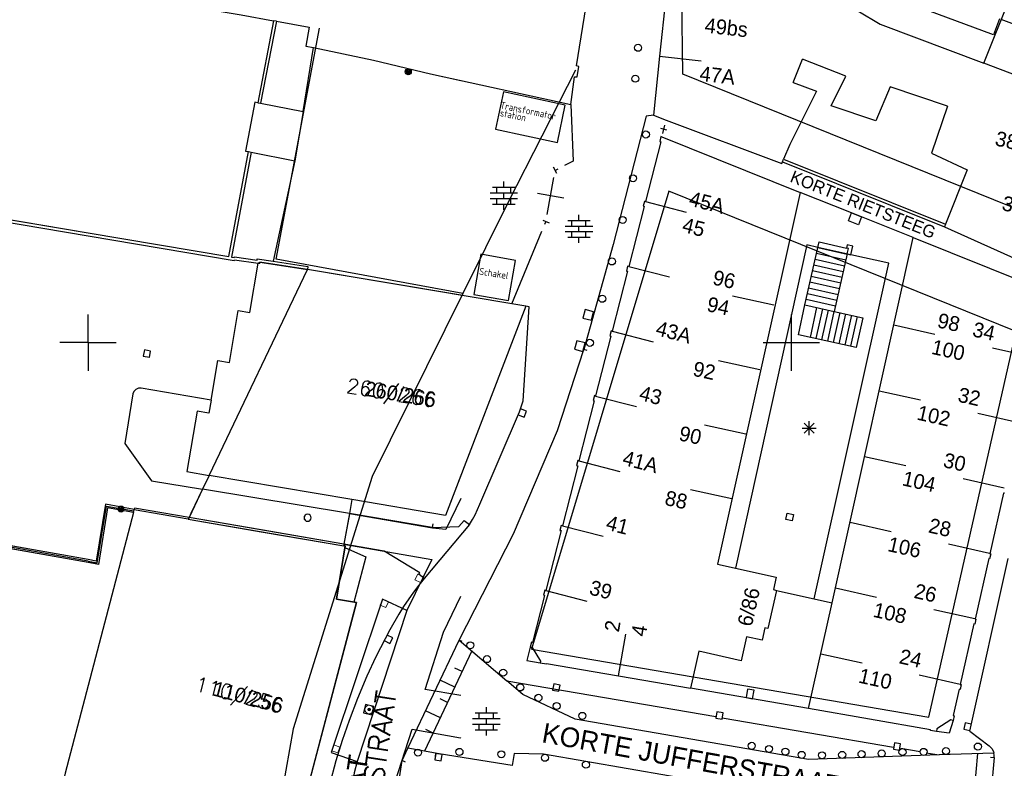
# Model space of a CAD drawing. Header units: millimetres. Extents: x 135944 to 142000, y 454200 to 456692.
# Tile 103 of 153: x 136995 to 137065, y 456220 to 456273. Entities that reach past the tile are written whole.
import ezdxf
from ezdxf.enums import TextEntityAlignment as Align

# ---------------------------------------------------------------- set-up
doc = ezdxf.new("R2010")
doc.units = ezdxf.units.MM
for name, color, linetype in [('TotaalGBKN2013_Bistad', 251, 'Continuous'), ('TotaalGBKN2013X$0$Contouren', 251, 'Continuous'), ('TotaalGBKN2013X$0$GBKN', 251, 'Continuous'), ('TotaalGBKN2013X$0$GBKN binnenstad 2009$0$OBJECTEN__', 251, 'Continuous'), ('TotaalGBKN2013X$0$GBKN binnenstad 2009$0$OBJECTEN___', 251, 'Continuous'), ('TotaalGBKN2013X$0$Xref', 251, 'Continuous')]:
    doc.layers.add(name, color=color, linetype=linetype)
doc.styles.add('TotaalGBKN2013X$0$GBKN binnenstad 2009$0$Standard', font='txt')
doc.styles.add('TotaalGBKN2013X$0$GBKN binnenstad 2009$0$TXT', font='txt.shx')
doc.styles.add('TotaalGBKN2013X$0$Smalschuin', font='isocp.shx')

# ---------------------------------------------------------------- blocks, each defined once
blk = doc.blocks.new('TotaalGBKN2013X$0$GBKN binnenstad 2009$0$W')
at = {"layer": 'TotaalGBKN2013X$0$GBKN binnenstad 2009$0$OBJECTEN__', "linetype": 'Continuous', "lineweight": 0}
blk.add_lwpolyline([(-0.225, 0.225), (-0.225, -0.225), (0.225, -0.225), (0.225, 0.225), (-0.225, 0.225)], dxfattribs=at)
blk = doc.blocks.new('TotaalGBKN2013X$0$GBKN binnenstad 2009$0$Q')
at = {"layer": 'TotaalGBKN2013X$0$GBKN binnenstad 2009$0$OBJECTEN___', "linetype": 'Continuous', "lineweight": 0}
blk.add_circle((0, 0), 0.25, dxfattribs=at)
blk = doc.blocks.new('TotaalGBKN2013X$0$GBKN binnenstad 2009$0$V')
at = {"layer": 'TotaalGBKN2013X$0$GBKN binnenstad 2009$0$OBJECTEN__', "linetype": 'Continuous', "lineweight": 0}
for radius in [0.31, 0.095, 0.035, 0.0224]:
    blk.add_circle((0, 0), radius, dxfattribs=at)
blk = doc.blocks.new('TotaalGBKN2013X$0$GBKN binnenstad 2009$0$X')
at = {"layer": 'TotaalGBKN2013X$0$GBKN binnenstad 2009$0$OBJECTEN__', "linetype": 'Continuous', "lineweight": 0}
blk.add_lwpolyline([(0.225, -0.25), (0.224, 0.2), (-0.225, 0.2), (-0.226, -0.25)], dxfattribs=at)
blk = doc.blocks.new('TotaalGBKN2013X$0$GBKN binnenstad 2009$0$J')
at = {"layer": 'TotaalGBKN2013X$0$GBKN binnenstad 2009$0$OBJECTEN___', "linetype": 'Continuous', "lineweight": 0}
for radius in [0.215, 0.155, 0.095, 0.035]:
    blk.add_circle((0, 0), radius, dxfattribs=at)
blk = doc.blocks.new('TotaalGBKN2013X$0$GBKN binnenstad 2009')
at = {"layer": 'TotaalGBKN2013_Bistad'}
for p, q in [((137034720, 456269663), (137036282, 456279250)), ((137034720, 456269663), (137036282, 456279250)), ((137041168, 456275268), (137040616, 456270353)), ((137041168, 456275268), (137040616, 456270353)), ((137064363, 456271851), (137059058, 456273824)), ((137010882, 456273274), (137013190, 456272863)), ((137010882, 456273274), (137013190, 456272863)), ((137013190, 456272863), (137012060, 456267031)), ((137013190, 456272863), (137012060, 456267031)), ((137013190, 456272863), (137012060, 456267031)), ((137013387, 456272828), (137012255, 456266995)), ((137013387, 456272828), (137012255, 456266995)), ((137013387, 456272828), (137012255, 456266995)), ((137013387, 456272828), (137013190, 456272863)), ((137013387, 456272828), (137013190, 456272863)), ((137013387, 456272828), (137013190, 456272863)), ((137013387, 456272828), (137015718, 456272412)), ((137013387, 456272828), (137015718, 456272412)), ((137064788, 456272994), (137064363, 456271851)), ((137071957, 456270326), (137064919, 456272945)), ((137015718, 456272412), (137015482, 456271062)), ((137015718, 456272412), (137015482, 456271062)), ((137015292, 456266424), (137016019, 456270950)), ((137015292, 456266424), (137016019, 456270950)), ((137015292, 456266424), (137016019, 456270950)), ((137015482, 456271062), (137016019, 456270950)), ((137015482, 456271062), (137016019, 456270950)), ((137016019, 456270950), (137020298, 456270060)), ((137016019, 456270950), (137020298, 456270060)), ((137020298, 456270060), (137024350, 456269084)), ((137020298, 456270060), (137024350, 456269084)), ((137040616, 456270353), (137040194, 456266144)), ((137040616, 456270353), (137040194, 456266144)), ((137040616, 456270353), (137043598, 456270018)), ((137040616, 456270353), (137043598, 456270018)), ((137050133, 456268469), (137050796, 456270143)), ((137050133, 456268469), (137050796, 456270143)), ((137053865, 456268929), (137050796, 456270143)), ((137034885, 456269617), (137034720, 456269663)), ((137034885, 456269617), (137034720, 456269663)), ((137034768, 456268874), (137034885, 456269617)), ((137034768, 456268874), (137034885, 456269617)), ((137024350, 456269084), (137034320, 456266915)), ((137024350, 456269084), (137034320, 456266915)), ((137034320, 456266915), (137034579, 456268882)), ((137034320, 456266915), (137034579, 456268882)), ((137034579, 456268882), (137034768, 456268874)), ((137034579, 456268882), (137034768, 456268874)), ((137050133, 456268469), (137051780, 456267850)), ((137050133, 456268469), (137051780, 456267850)), ((137052837, 456266828), (137053865, 456268929)), ((137051780, 456267850), (137049891, 456264063)), ((137051780, 456267850), (137049891, 456264063)), ((137057032, 456268174), (137055997, 456265740)), ((137061098, 456266789), (137057032, 456268174)), ((137011855, 456267070), (137011199, 456263606)), ((137011855, 456267070), (137011199, 456263606)), ((137012060, 456267031), (137011855, 456267070)), ((137012060, 456267031), (137011855, 456267070)), ((137012060, 456267031), (137012255, 456266995)), ((137012060, 456267031), (137012255, 456266995)), ((137012060, 456267031), (137012255, 456266995)), ((137012255, 456266995), (137015292, 456266424)), ((137012255, 456266995), (137015292, 456266424)), ((137012255, 456266995), (137015292, 456266424)), ((137015292, 456266424), (137014698, 456262918)), ((137015292, 456266424), (137014698, 456262918)), ((137015292, 456266424), (137014698, 456262918)), ((137034320, 456266915), (137034476, 456262890)), ((137034320, 456266915), (137034476, 456262890)), ((137055997, 456265740), (137052837, 456266828)), ((137061098, 456266789), (137059963, 456263449)), ((137039666, 456266076), (137037333, 456256956)), ((137039666, 456266076), (137037333, 456256956)), ((137040194, 456266144), (137039666, 456266076)), ((137040194, 456266144), (137039666, 456266076)), ((137040194, 456266144), (137041104, 456265800)), ((137040194, 456266144), (137041104, 456265800)), ((137041104, 456265800), (137049324, 456262729)), ((137041104, 456265800), (137049324, 456262729)), ((137041140, 456265097), (137040720, 456265209)), ((137041140, 456265097), (137040720, 456265209)), ((137040851, 456264858), (137041009, 456265448)), ((137040851, 456264858), (137041009, 456265448)), ((137040721, 456264261), (137039621, 456260011)), ((137040721, 456264261), (137039621, 456260011)), ((137040731, 456264631), (137040641, 456264281)), ((137040731, 456264631), (137040641, 456264281)), ((137040641, 456264281), (137040721, 456264261)), ((137040641, 456264281), (137040721, 456264261)), ((137040784, 456264610), (137040731, 456264631)), ((137040784, 456264610), (137040731, 456264631)), ((137040784, 456264610), (137050628, 456260669)), ((137040784, 456264610), (137050628, 456260669)), ((137010013, 456256108), (137011402, 456263566)), ((137010013, 456256108), (137011402, 456263566)), ((137011199, 456263606), (137011402, 456263566)), ((137011199, 456263606), (137011402, 456263566)), ((137011402, 456263566), (137011598, 456263528)), ((137011402, 456263566), (137011598, 456263528)), ((137011402, 456263566), (137011598, 456263528)), ((137049891, 456264063), (137049449, 456263024)), ((137049891, 456264063), (137049449, 456263024)), ((137011598, 456263528), (137010209, 456256075)), ((137011598, 456263528), (137010209, 456256075)), ((137011598, 456263528), (137014698, 456262918)), ((137011598, 456263528), (137014698, 456262918)), ((137011598, 456263528), (137014698, 456262918)), ((137014698, 456262918), (137013159, 456255772)), ((137014698, 456262918), (137013159, 456255772)), ((137014698, 456262918), (137013159, 456255772)), ((137034476, 456262890), (137033877, 456262577)), ((137034476, 456262890), (137033877, 456262577)), ((137049371, 456262840), (137049449, 456263024)), ((137049371, 456262840), (137049449, 456263024)), ((137049449, 456263024), (137060970, 456258404)), ((137059963, 456263449), (137062490, 456262277)), ((137033327, 456262007), (137033095, 456262449)), ((137033327, 456262007), (137033095, 456262449)), ((137033211, 456262228), (137033432, 456262344)), ((137033211, 456262228), (137033432, 456262344)), ((137049324, 456262729), (137049371, 456262840)), ((137049324, 456262729), (137049371, 456262840)), ((137049371, 456262840), (137060897, 456258218)), ((137062490, 456262277), (137060970, 456258404)), ((137032641, 456259099), (137033121, 456261735)), ((137032641, 456259099), (137033121, 456261735)), ((136979721, 456261201), (137000000, 456257792)), ((136979721, 456261201), (137000000, 456257792)), ((136979839, 456260977), (137000000, 456257586)), ((136979839, 456260977), (137000000, 456257586)), ((136979839, 456260977), (137000000, 456257586)), ((137028759, 456261035), (137030359, 456261035)), ((137028759, 456261035), (137030359, 456261035)), ((137029059, 456260635), (137029059, 456261035)), ((137029059, 456260635), (137029059, 456261035)), ((137029559, 456261035), (137029559, 456261435)), ((137029559, 456261035), (137029559, 456261435)), ((137030059, 456260635), (137030059, 456261035)), ((137030059, 456260635), (137030059, 456261035)), ((137028579, 456260635), (137030539, 456260635)), ((137028579, 456260635), (137030539, 456260635)), ((137028579, 456260235), (137030539, 456260235)), ((137028579, 456260235), (137030539, 456260235)), ((137029059, 456259835), (137029059, 456260235)), ((137029059, 456259835), (137029059, 456260235)), ((137029559, 456260235), (137029559, 456260635)), ((137029559, 456260235), (137029559, 456260635)), ((137030059, 456259835), (137030059, 456260235)), ((137030059, 456259835), (137030059, 456260235)), ((137033817, 456260247), (137031945, 456260587)), ((137033817, 456260247), (137031945, 456260587)), ((137050628, 456260669), (137044752, 456234254)), ((137050628, 456260669), (137044752, 456234254)), ((137054285, 456259205), (137050628, 456260669)), ((137028759, 456259835), (137030359, 456259835)), ((137028759, 456259835), (137030359, 456259835)), ((137029559, 456259435), (137029559, 456259835)), ((137029559, 456259435), (137029559, 456259835)), ((137039541, 456259661), (137038441, 456255411)), ((137039541, 456259661), (137038441, 456255411)), ((137039551, 456260031), (137039461, 456259681)), ((137039551, 456260031), (137039461, 456259681)), ((137039461, 456259681), (137039541, 456259661)), ((137039461, 456259681), (137039541, 456259661)), ((137039621, 456260011), (137039551, 456260031)), ((137039621, 456260011), (137039551, 456260031)), ((137039621, 456260011), (137042528, 456259267)), ((137039621, 456260011), (137042528, 456259267)), ((137032321, 456258702), (137032783, 456258512)), ((137032321, 456258702), (137032783, 456258512)), ((137034097, 456258680), (137035697, 456258680)), ((137034097, 456258680), (137035697, 456258680)), ((137034397, 456258280), (137034397, 456258680)), ((137034397, 456258280), (137034397, 456258680)), ((137034897, 456258680), (137034897, 456259080)), ((137034897, 456258680), (137034897, 456259080)), ((137035397, 456258280), (137035397, 456258680)), ((137035397, 456258280), (137035397, 456258680)), ((137054991, 456258923), (137054286, 456259205)), ((137058658, 456257454), (137054991, 456258923)), ((137032552, 456258607), (137032457, 456258376)), ((137032552, 456258607), (137032457, 456258376)), ((137033917, 456258280), (137035877, 456258280)), ((137033917, 456258280), (137035877, 456258280)), ((137034897, 456257880), (137034897, 456258280)), ((137034897, 456257880), (137034897, 456258280)), ((137060970, 456258404), (137060897, 456258218)), ((137060897, 456258218), (137068323, 456254884)), ((137000000, 456257792), (137010013, 456256108)), ((137000000, 456257792), (137010013, 456256108)), ((137000000, 456257585), (137010394, 456255837)), ((137000000, 456257585), (137010394, 456255837)), ((137030135, 456252747), (137032266, 456257914)), ((137030135, 456252747), (137032266, 456257914)), ((137033917, 456257880), (137035877, 456257880)), ((137033917, 456257880), (137035877, 456257880)), ((137034097, 456257480), (137035697, 456257480)), ((137034097, 456257480), (137035697, 456257480)), ((137034397, 456257480), (137034397, 456257880)), ((137034397, 456257480), (137034397, 456257880)), ((137034897, 456257080), (137034897, 456257480)), ((137034897, 456257080), (137034897, 456257480)), ((137035397, 456257480), (137035397, 456257880)), ((137035397, 456257480), (137035397, 456257880)), ((137052898, 456231517), (137058658, 456257454)), ((137058658, 456257454), (137068073, 456253684)), ((137037333, 456256956), (137035241, 456249511)), ((137037333, 456256956), (137035241, 456249511)), ((137051095, 456256931), (137046021, 456233972)), ((137051095, 456256931), (137046021, 456233972)), ((137050954, 456252675), (137051965, 456257156)), ((137050954, 456252675), (137051965, 456257156)), ((137051875, 456256758), (137051095, 456256931)), ((137051875, 456256758), (137051095, 456256931)), ((137051874, 456256749), (137053969, 456256276)), ((137054227, 456256238), (137051875, 456256758)), ((137051965, 456257156), (137053926, 456256713)), ((137053978, 456256947), (137053926, 456256713)), ((137054060, 456256683), (137053926, 456256713)), ((137053972, 456256295), (137054060, 456256683)), ((137054368, 456256859), (137053978, 456256947)), ((137054229, 456256238), (137054368, 456256859)), ((137010209, 456256075), (137010414, 456256041)), ((137010209, 456256075), (137010414, 456256041)), ((137010394, 456255837), (137010401, 456255881)), ((137010394, 456255837), (137010401, 456255881)), ((137010401, 456255881), (137012102, 456255645)), ((137010401, 456255881), (137012102, 456255645)), ((137010414, 456256041), (137010421, 456256081)), ((137010414, 456256041), (137010421, 456256081)), ((137010421, 456256081), (137012021, 456255851)), ((137010421, 456256081), (137012021, 456255851)), ((137012021, 456255851), (137012031, 456255941)), ((137012021, 456255851), (137012031, 456255941)), ((137012031, 456255941), (137013159, 456255772)), ((137012031, 456255941), (137013159, 456255772)), ((137051690, 456255934), (137053785, 456255461)), ((137051782, 456256342), (137053877, 456255869)), ((137053972, 456256295), (137053050, 456252207)), ((137053972, 456256295), (137054229, 456256238)), ((137056924, 456255641), (137054229, 456256237)), ((137008611, 456240565), (137015591, 456255201)), ((137008611, 456240565), (137015591, 456255201)), ((137008611, 456240565), (137015591, 456255201)), ((137011506, 456252140), (137012102, 456255645)), ((137011506, 456252140), (137012102, 456255645)), ((137012201, 456255631), (137012102, 456255645)), ((137012201, 456255631), (137012102, 456255645)), ((137012211, 456255721), (137012201, 456255631)), ((137012211, 456255721), (137012201, 456255631)), ((137015591, 456255201), (137012211, 456255721)), ((137015591, 456255201), (137012211, 456255721)), ((137013159, 456255772), (137015631, 456255401)), ((137013159, 456255772), (137015631, 456255401)), ((137015631, 456255401), (137015591, 456255201)), ((137015631, 456255401), (137015591, 456255201)), ((137026504, 456253360), (137015591, 456255201)), ((137030135, 456252747), (137015591, 456255201)), ((137030135, 456252747), (137015591, 456255201)), ((137038361, 456255431), (137038281, 456255081)), ((137038361, 456255431), (137038281, 456255081)), ((137038441, 456255411), (137038361, 456255431)), ((137038441, 456255411), (137038361, 456255431)), ((137038441, 456255406), (137041348, 456254662)), ((137038441, 456255406), (137041348, 456254662)), ((137051598, 456255527), (137053693, 456255054)), ((137051628, 456231790), (137056924, 456255641)), ((137038351, 456255061), (137037261, 456250811)), ((137038351, 456255061), (137037261, 456250811)), ((137038281, 456255081), (137038351, 456255061)), ((137038281, 456255081), (137038351, 456255061)), ((137051414, 456254712), (137053509, 456254239)), ((137051506, 456255120), (137053601, 456254647)), ((137051230, 456253898), (137053325, 456253425)), ((137051322, 456254305), (137053417, 456253832)), ((137048755, 456252661), (137045824, 456253299)), ((137048755, 456252661), (137045824, 456253299)), ((137051046, 456253083), (137053141, 456252610)), ((137051138, 456253490), (137053233, 456253017)), ((137031121, 456252581), (137025411, 456237711)), ((137031121, 456252581), (137025411, 456237711)), ((137031121, 456252581), (137030135, 456252747)), ((137031121, 456252581), (137030135, 456252747)), ((137030931, 456245851), (137031368, 456252539)), ((137030931, 456245851), (137031368, 456252539)), ((137031368, 456252539), (137031121, 456252581)), ((137031368, 456252539), (137031121, 456252581)), ((137050508, 456250549), (137050954, 456252675)), ((137050508, 456250549), (137050954, 456252675)), ((137050954, 456252675), (137053050, 456252207)), ((137051798, 456252488), (137051330, 456250368)), ((137051798, 456252488), (137051330, 456250368)), ((137052209, 456252397), (137051741, 456250277)), ((137000000, 456250000), (137000000, 456252000)), ((137000000, 456250000), (137000000, 456252000)), ((137000000, 456250000), (137000000, 456252000)), ((137000000, 456250000), (137000000, 456252000)), ((137000001, 456250000), (137000001, 456252000)), ((137000001, 456250000), (137000001, 456252000)), ((137010050, 456248589), (137010679, 456252281)), ((137010050, 456248589), (137010679, 456252281)), ((137010679, 456252281), (137011506, 456252140)), ((137010679, 456252281), (137011506, 456252140)), ((137035335, 456252346), (137035182, 456251745)), ((137035335, 456252346), (137035182, 456251745)), ((137035182, 456251745), (137035783, 456251592)), ((137035182, 456251745), (137035783, 456251592)), ((137035936, 456252193), (137035335, 456252346)), ((137035936, 456252193), (137035335, 456252346)), ((137035783, 456251592), (137035936, 456252193)), ((137035783, 456251592), (137035936, 456252193)), ((137050000, 456250000), (137050000, 456252000)), ((137050000, 456250000), (137050000, 456252000)), ((137052620, 456252307), (137052152, 456250187)), ((137053031, 456252216), (137052563, 456250096)), ((137053442, 456252125), (137052974, 456250005)), ((137053050, 456252207), (137055087, 456251762)), ((137053853, 456252035), (137053385, 456249915)), ((137054264, 456251944), (137053796, 456249824)), ((137054675, 456251853), (137054207, 456249733)), ((137055087, 456251762), (137054619, 456249642)), ((137057280, 456251249), (137060209, 456250599)), ((137037171, 456250461), (137036081, 456246211)), ((137037171, 456250461), (137036081, 456246211)), ((137037181, 456250831), (137037091, 456250481)), ((137037181, 456250831), (137037091, 456250481)), ((137037091, 456250481), (137037171, 456250461)), ((137037091, 456250481), (137037171, 456250461)), ((137037261, 456250811), (137037181, 456250831)), ((137037261, 456250811), (137037181, 456250831)), ((137037261, 456250801), (137040168, 456250057)), ((137037261, 456250801), (137040168, 456250057)), ((137054619, 456249642), (137050508, 456250549)), ((137000000, 456250000), (136998001, 456250000)), ((137000001, 456250000), (136998001, 456250000)), ((137000001, 456250000), (136998001, 456250000)), ((137000000, 456250000), (137000000, 456248000)), ((137000000, 456250000), (137002000, 456250000)), ((137000000, 456250000), (137000000, 456248000)), ((137000000, 456250000), (137000000, 456248000)), ((137000000, 456250000), (137002000, 456250000)), ((137000000, 456250000), (137000000, 456248000)), ((137000000, 456250000), (137002000, 456250000)), ((137000001, 456250000), (137000001, 456248000)), ((137000001, 456250000), (137000001, 456248000)), ((137034737, 456250127), (137034584, 456249526)), ((137034737, 456250127), (137034584, 456249526)), ((137035338, 456249974), (137034737, 456250127)), ((137035338, 456249974), (137034737, 456250127)), ((137035185, 456249373), (137035338, 456249974)), ((137035185, 456249373), (137035338, 456249974)), ((137048000, 456250000), (137050000, 456250000)), ((137048000, 456250000), (137050000, 456250000)), ((137050000, 456250000), (137052000, 456250000)), ((137050000, 456248000), (137050000, 456250000)), ((137050000, 456250000), (137052000, 456250000)), ((137050000, 456248000), (137050000, 456250000)), ((137067221, 456248951), (137064294, 456249608)), ((137004006, 456249473), (137003927, 456249030)), ((137004006, 456249473), (137003927, 456249030)), ((137003927, 456249030), (137004370, 456248951)), ((137003927, 456249030), (137004370, 456248951)), ((137004449, 456249394), (137004006, 456249473)), ((137004449, 456249394), (137004006, 456249473)), ((137004370, 456248951), (137004449, 456249394)), ((137004370, 456248951), (137004449, 456249394)), ((137033371, 456243761), (137035241, 456249511)), ((137033371, 456243761), (137035241, 456249511)), ((137034584, 456249526), (137035185, 456249373)), ((137034584, 456249526), (137035185, 456249373)), ((137035483, 456249444), (137035242, 456249511)), ((137035483, 456249444), (137035242, 456249511)), ((137008742, 456245902), (137009223, 456248730)), ((137008742, 456245902), (137009223, 456248730)), ((137009223, 456248730), (137010050, 456248589)), ((137009223, 456248730), (137010050, 456248589)), ((137047757, 456248072), (137044826, 456248710)), ((137047757, 456248072), (137044826, 456248710)), ((137003781, 456246761), (137003579, 456246754)), ((137003781, 456246761), (137003579, 456246754)), ((137008742, 456245902), (137003781, 456246761)), ((137008742, 456245902), (137003781, 456246761)), ((137003191, 456246351), (137002611, 456242831)), ((137003191, 456246351), (137002611, 456242831)), ((137003258, 456246522), (137003191, 456246351)), ((137003258, 456246522), (137003191, 456246351)), ((137003395, 456246671), (137003258, 456246522)), ((137003395, 456246671), (137003258, 456246522)), ((137003579, 456246754), (137003395, 456246671)), ((137003579, 456246754), (137003395, 456246671)), ((137036001, 456246231), (137035911, 456245881)), ((137036001, 456246231), (137035911, 456245881)), ((137036081, 456246211), (137036001, 456246231)), ((137036081, 456246211), (137036001, 456246231)), ((137036081, 456246196), (137038988, 456245452)), ((137036081, 456246196), (137038988, 456245452)), ((137056243, 456246579), (137059172, 456245929)), ((137008742, 456245902), (137008587, 456244989)), ((137008742, 456245902), (137008587, 456244989)), ((137030661, 456245071), (137030931, 456245851)), ((137030661, 456245071), (137030931, 456245851)), ((137035991, 456245861), (137034901, 456241601)), ((137035991, 456245861), (137034901, 456241601)), ((137035911, 456245881), (137035991, 456245861)), ((137035911, 456245881), (137035991, 456245861)), ((137007751, 456245131), (137007031, 456240831)), ((137007751, 456245131), (137007031, 456240831)), ((137008587, 456244989), (137007751, 456245131)), ((137008587, 456244989), (137007751, 456245131)), ((137027861, 456238521), (137030661, 456245071)), ((137027861, 456238521), (137030661, 456245071)), ((137030582, 456244864), (137031001, 456244702)), ((137030582, 456244864), (137031001, 456244702)), ((137031164, 456245122), (137030744, 456245284)), ((137031164, 456245122), (137030744, 456245284)), ((137031001, 456244702), (137031164, 456245122)), ((137031001, 456244702), (137031164, 456245122)), ((137066179, 456244305), (137063252, 456244962)), ((137046759, 456243483), (137043828, 456244121)), ((137046759, 456243483), (137043828, 456244121)), ((137050905, 456243567), (137051613, 456244275)), ((137051613, 456243567), (137050905, 456244275)), ((137050905, 456243567), (137051613, 456244275)), ((137051613, 456243567), (137050905, 456244275)), ((137051259, 456243421), (137051259, 456244421)), ((137051259, 456243421), (137051259, 456244421)), ((137030241, 456236421), (137033371, 456243761)), ((137030241, 456236421), (137033371, 456243761)), ((137050759, 456243921), (137051759, 456243921)), ((137050759, 456243921), (137051759, 456243921)), ((137002611, 456242831), (137004521, 456240181)), ((137002611, 456242831), (137004521, 456240181)), ((137055206, 456241909), (137058135, 456241259)), ((137034811, 456241251), (137033721, 456236991)), ((137034811, 456241251), (137033721, 456236991)), ((137034821, 456241621), (137034731, 456241271)), ((137034821, 456241621), (137034731, 456241271)), ((137034731, 456241271), (137034811, 456241251)), ((137034731, 456241271), (137034811, 456241251)), ((137034901, 456241601), (137034821, 456241621)), ((137034901, 456241601), (137034821, 456241621)), ((137034901, 456241591), (137037808, 456240847)), ((137034901, 456241591), (137037808, 456240847)), ((137007031, 456240831), (137008611, 456240565)), ((137007031, 456240831), (137008611, 456240565)), ((137008611, 456240565), (137008141, 456239580)), ((137008611, 456240565), (137008141, 456239580)), ((137008611, 456240565), (137008141, 456239580)), ((137018760, 456238856), (137008611, 456240565)), ((137018760, 456238856), (137008611, 456240565)), ((137018760, 456238856), (137008611, 456240565)), ((137004521, 456240181), (137008141, 456239580)), ((137004521, 456240181), (137008141, 456239580)), ((137065137, 456239659), (137062210, 456240316)), ((137008141, 456239580), (137007181, 456237567)), ((137008141, 456239580), (137007181, 456237567)), ((137008141, 456239580), (137007318, 456237855)), ((137018580, 456237847), (137008141, 456239580)), ((137018580, 456237847), (137008141, 456239580)), ((137018580, 456237847), (137008141, 456239580)), ((137045761, 456238894), (137042830, 456239532)), ((137045761, 456238894), (137042830, 456239532)), ((137065071, 456239301), (137064101, 456235001)), ((137065141, 456239291), (137065071, 456239301)), ((137001231, 456238511), (137000581, 456234481)), ((137001231, 456238511), (137000581, 456234481)), ((137000658, 456234357), (137001308, 456238387)), ((137000658, 456234357), (137001308, 456238387)), ((137003286, 456238137), (137001231, 456238511)), ((137003286, 456238137), (137001231, 456238511)), ((137001308, 456238387), (137003261, 456238035)), ((137001308, 456238387), (137003261, 456238035)), ((137018760, 456238856), (137018580, 456237847)), ((137018760, 456238856), (137018580, 456237847)), ((137018760, 456238856), (137018580, 456237847)), ((137025411, 456237711), (137018760, 456238856)), ((137025411, 456237711), (137018760, 456238856)), ((137027520, 456237774), (137027861, 456238521)), ((137027520, 456237774), (137027861, 456238521)), ((137003235, 456237937), (137000000, 456225628)), ((137003235, 456237937), (137000000, 456225628)), ((137003235, 456237937), (137000000, 456225628)), ((137001391, 456238271), (137000741, 456234241)), ((137001391, 456238271), (137000741, 456234241)), ((137003235, 456237937), (137001391, 456238271)), ((137003235, 456237937), (137001391, 456238271)), ((137003235, 456237937), (137003281, 456238111)), ((137003235, 456237937), (137003281, 456238111)), ((137003235, 456237937), (137003281, 456238111)), ((137003281, 456238111), (137003286, 456238137)), ((137003281, 456238111), (137003286, 456238137)), ((137003281, 456238111), (137003286, 456238137)), ((137007126, 456237452), (137003281, 456238111)), ((137007126, 456237452), (137003281, 456238111)), ((137007126, 456237452), (137003281, 456238111)), ((137003309, 456238234), (137003286, 456238137)), ((137003309, 456238234), (137003286, 456238137)), ((137007181, 456237567), (137003309, 456238234)), ((137007181, 456237567), (137003309, 456238234)), ((137007318, 456237855), (137007181, 456237567)), ((137018580, 456237847), (137018193, 456235671)), ((137018580, 456237847), (137018193, 456235671)), ((137018577, 456237829), (137018193, 456235671)), ((137018580, 456237847), (137018577, 456237829)), ((137024461, 456236871), (137018580, 456237847)), ((137024461, 456236871), (137018580, 456237847)), ((137027332, 456237429), (137027520, 456237774)), ((137027332, 456237429), (137027520, 456237774)), ((137007181, 456237567), (137007126, 456237452)), ((137007181, 456237567), (137007126, 456237452)), ((137007181, 456237567), (137007126, 456237452)), ((137007126, 456237452), (137012444, 456236540)), ((137007126, 456237452), (137018173, 456235558)), ((137007126, 456237452), (137018173, 456235558)), ((137012297, 456236686), (137007181, 456237567)), ((137018193, 456235671), (137007181, 456237567)), ((137018193, 456235671), (137007181, 456237567)), ((137027111, 456237071), (137023905, 456233236)), ((137027111, 456237071), (137023905, 456233236)), ((137024502, 456237118), (137024461, 456236871)), ((137024502, 456237118), (137024461, 456236871)), ((137026352, 456236930), (137026731, 456237371)), ((137026352, 456236930), (137026731, 456237371)), ((137026731, 456237371), (137027111, 456237071)), ((137026731, 456237371), (137027111, 456237071)), ((137027111, 456237071), (137027332, 456237429)), ((137027111, 456237071), (137027332, 456237429)), ((137033641, 456237011), (137033551, 456236661)), ((137033641, 456237011), (137033551, 456236661)), ((137033721, 456236991), (137033641, 456237011)), ((137033721, 456236991), (137033641, 456237011)), ((137033721, 456236986), (137036628, 456236242)), ((137033721, 456236986), (137036628, 456236242)), ((137054169, 456237239), (137057098, 456236589)), ((137018193, 456235671), (137012297, 456236686)), ((137012444, 456236540), (137018173, 456235558)), ((137024461, 456236871), (137026352, 456236930)), ((137024461, 456236871), (137026352, 456236930)), ((137026378, 456228865), (137030241, 456236421)), ((137026378, 456228865), (137030241, 456236421)), ((137033631, 456236641), (137032541, 456232381)), ((137033631, 456236641), (137032541, 456232381)), ((137033551, 456236661), (137033631, 456236641)), ((137033551, 456236661), (137033631, 456236641)), ((137000000, 456234374), (136991721, 456235851)), ((137000000, 456234374), (136991721, 456235851)), ((137000000, 456234475), (136991835, 456235932)), ((137000000, 456234475), (136991835, 456235932)), ((137000000, 456234475), (136991835, 456235932)), ((137000000, 456234584), (136991941, 456236011)), ((137000000, 456234584), (136991941, 456236011)), ((137018281, 456235561), (137017651, 456231781)), ((137018281, 456235561), (137017651, 456231781)), ((137018193, 456235671), (137018173, 456235558)), ((137018193, 456235671), (137018173, 456235558)), ((137018193, 456235671), (137018173, 456235558)), ((137018173, 456235558), (137018281, 456235561)), ((137018173, 456235558), (137018281, 456235561)), ((137021041, 456235181), (137018193, 456235671)), ((137021041, 456235181), (137018193, 456235671)), ((137064095, 456235013), (137061168, 456235670)), ((137018311, 456235421), (137019751, 456234771)), ((137018311, 456235421), (137019751, 456234771)), ((137023581, 456233641), (137021041, 456235181)), ((137023581, 456233641), (137021041, 456235181)), ((137064171, 456234991), (137064091, 456234641)), ((137064101, 456235001), (137064171, 456234991)), ((137000581, 456234481), (137000000, 456234584)), ((137000581, 456234481), (137000000, 456234584)), ((137000741, 456234241), (137000000, 456234374)), ((137000741, 456234241), (137000000, 456234374)), ((137000018, 456234472), (137000658, 456234357)), ((137000018, 456234472), (137000658, 456234357)), ((137019751, 456234771), (137019061, 456232181)), ((137019751, 456234771), (137019061, 456232181)), ((137044752, 456234254), (137048927, 456233325)), ((137044752, 456234254), (137048927, 456233325)), ((137062682, 456222402), (137065418, 456234651)), ((137064031, 456234661), (137063061, 456230361)), ((137064091, 456234641), (137064031, 456234661)), ((137023521, 456233551), (137023581, 456233641)), ((137023521, 456233551), (137023581, 456233641)), ((137023905, 456233236), (137023521, 456233551)), ((137023905, 456233236), (137023521, 456233551)), ((137023506, 456232759), (137023127, 456232265)), ((137023506, 456232759), (137023127, 456232265)), ((137023905, 456233236), (137023506, 456232759)), ((137023905, 456233236), (137023506, 456232759)), ((137048927, 456233325), (137048731, 456232447)), ((137048927, 456233325), (137048731, 456232447)), ((137019061, 456232181), (137018901, 456231561)), ((137019061, 456232181), (137018901, 456231561)), ((137023127, 456232265), (137022421, 456231241)), ((137023127, 456232265), (137022421, 456231241)), ((137032471, 456232401), (137032381, 456232051)), ((137032471, 456232401), (137032381, 456232051)), ((137032541, 456232381), (137032471, 456232401)), ((137032541, 456232381), (137032471, 456232401)), ((137032541, 456232381), (137035448, 456231637)), ((137032541, 456232381), (137035448, 456231637)), ((137048945, 456232399), (137048338, 456229677)), ((137048945, 456232399), (137048338, 456229677)), ((137048731, 456232447), (137048945, 456232399)), ((137048731, 456232447), (137048945, 456232399)), ((137048945, 456232399), (137052898, 456231517)), ((137053132, 456232569), (137056061, 456231919)), ((137019091, 456231541), (137015141, 456216581)), ((137019091, 456231541), (137015141, 456216581)), ((137017651, 456231781), (137019091, 456231541)), ((137017651, 456231781), (137019091, 456231541)), ((137032451, 456232031), (137031601, 456228691)), ((137032451, 456232031), (137031601, 456228691)), ((137032381, 456232051), (137032451, 456232031)), ((137032381, 456232051), (137032451, 456232031)), ((137051226, 456223995), (137052898, 456231517)), ((137022673, 456230970), (137019120, 456220248)), ((137022083, 456230702), (137021461, 456229592)), ((137022083, 456230702), (137021461, 456229592)), ((137022421, 456231241), (137022083, 456230702)), ((137022421, 456231241), (137022083, 456230702)), ((137063053, 456230367), (137060126, 456231024)), ((137062981, 456230021), (137062011, 456225721)), ((137063051, 456230001), (137062981, 456230021)), ((137063121, 456230341), (137063051, 456230001)), ((137063061, 456230361), (137063121, 456230341)), ((137021461, 456229592), (137020461, 456227673)), ((137021461, 456229592), (137020461, 456227673)), ((137037716, 456226331), (137038225, 456229288)), ((137037716, 456226331), (137038225, 456229288)), ((137048124, 456229724), (137047930, 456228856)), ((137048124, 456229724), (137047930, 456228856)), ((137048338, 456229677), (137048124, 456229724)), ((137048338, 456229677), (137048124, 456229724)), ((137021059, 456228828), (137021456, 456228617)), ((137021059, 456228828), (137021456, 456228617)), ((137021667, 456229015), (137021270, 456229226)), ((137021667, 456229015), (137021270, 456229226)), ((137021456, 456228617), (137021667, 456229015)), ((137021456, 456228617), (137021667, 456229015)), ((137022745, 456221184), (137026378, 456228865)), ((137022745, 456221184), (137026378, 456228865)), ((137026378, 456228865), (137029772, 456225965)), ((137026378, 456228865), (137029772, 456225965)), ((137026607, 456228764), (137026381, 456228871)), ((137026607, 456228764), (137026381, 456228871)), ((137031521, 456228711), (137031431, 456228361)), ((137031521, 456228711), (137031431, 456228361)), ((137031601, 456228691), (137031521, 456228711)), ((137031601, 456228691), (137031521, 456228711)), ((137046808, 456229103), (137046428, 456227397)), ((137046808, 456229103), (137046428, 456227397)), ((137047930, 456228856), (137046808, 456229103)), ((137047930, 456228856), (137046808, 456229103)), ((137027283, 456228092), (137023925, 456220973)), ((137027283, 456228092), (137023925, 456220973)), ((137031431, 456228361), (137031185, 456227405)), ((137031431, 456228361), (137031185, 456227405)), ((137031431, 456228361), (137031571, 456228331)), ((137031431, 456228361), (137031571, 456228331)), ((137031571, 456228331), (137032171, 456227371)), ((137031571, 456228331), (137032171, 456227371)), ((137043414, 456228066), (137042831, 456225451)), ((137043414, 456228066), (137042831, 456225451)), ((137046428, 456227397), (137043414, 456228066)), ((137046428, 456227397), (137043414, 456228066)), ((137052095, 456227899), (137055024, 456227249)), ((137020461, 456227673), (137019811, 456226291)), ((137020461, 456227673), (137019811, 456226291)), ((137031185, 456227405), (137032151, 456227251)), ((137031185, 456227405), (137032151, 456227251)), ((137032171, 456227371), (137032151, 456227251)), ((137032171, 456227371), (137032151, 456227251)), ((137032151, 456227251), (137032591, 456227181)), ((137032151, 456227251), (137032591, 456227181)), ((137032591, 456227181), (137032601, 456227211)), ((137032591, 456227181), (137032601, 456227211)), ((137032601, 456227211), (137042831, 456225451)), ((137032601, 456227211), (137042831, 456225451)), ((137026590, 456226623), (137026066, 456226870)), ((137026590, 456226623), (137026066, 456226870)), ((137019811, 456226291), (137019164, 456224727)), ((137019811, 456226291), (137019164, 456224727)), ((137026075, 456225531), (137025034, 456226023)), ((137026075, 456225531), (137025034, 456226023)), ((137029772, 456225965), (137044641, 456223431)), ((137030911, 456224991), (137029772, 456225965)), ((137029772, 456225965), (137044641, 456223431)), ((137030911, 456224991), (137029772, 456225965)), ((137062011, 456225721), (137059084, 456226378)), ((137000000, 456225628), (136998367, 456219415)), ((137000000, 456225628), (136998367, 456219415)), ((137033109, 456225749), (137033030, 456225306)), ((137033109, 456225749), (137033030, 456225306)), ((137033030, 456225306), (137033473, 456225227)), ((137033030, 456225306), (137033473, 456225227)), ((137033552, 456225670), (137033109, 456225749)), ((137033552, 456225670), (137033109, 456225749)), ((137033473, 456225227), (137033552, 456225670)), ((137033473, 456225227), (137033552, 456225670)), ((137051226, 456223995), (137042831, 456225451)), ((137051226, 456223995), (137042831, 456225451)), ((137061931, 456225371), (137061511, 456223511)), ((137062001, 456225361), (137061931, 456225371)), ((137062081, 456225701), (137062001, 456225361)), ((137062011, 456225721), (137062081, 456225701)), ((137019164, 456224727), (137018571, 456223141)), ((137019164, 456224727), (137018571, 456223141)), ((137025560, 456224439), (137025038, 456224686)), ((137025560, 456224439), (137025038, 456224686)), ((137034621, 456223251), (137030911, 456224991)), ((137034621, 456223251), (137030911, 456224991)), ((137019716, 456224293), (137019581, 456223688)), ((137019716, 456224293), (137019581, 456223688)), ((137019581, 456223688), (137020186, 456223553)), ((137019581, 456223688), (137020186, 456223553)), ((137020321, 456224158), (137019716, 456224293)), ((137020321, 456224158), (137019716, 456224293)), ((137020186, 456223553), (137020321, 456224158)), ((137020186, 456223553), (137020321, 456224158)), ((137025045, 456223348), (137024001, 456223840)), ((137025045, 456223348), (137024001, 456223840)), ((137027515, 456223692), (137029115, 456223692)), ((137027515, 456223692), (137029115, 456223692)), ((137027815, 456223292), (137027815, 456223692)), ((137027815, 456223292), (137027815, 456223692)), ((137028315, 456223692), (137028315, 456224092)), ((137028315, 456223692), (137028315, 456224092)), ((137028815, 456223292), (137028815, 456223692)), ((137028815, 456223292), (137028815, 456223692)), ((137044701, 456223770), (137044634, 456223325)), ((137044701, 456223770), (137044634, 456223325)), ((137045146, 456223703), (137044701, 456223770)), ((137045146, 456223703), (137044701, 456223770)), ((137045079, 456223258), (137045146, 456223703)), ((137045079, 456223258), (137045146, 456223703)), ((137059901, 456222491), (137051226, 456223995)), ((137018571, 456223141), (137018075, 456221723)), ((137018571, 456223141), (137018075, 456221723)), ((137027335, 456223292), (137029295, 456223292)), ((137027335, 456223292), (137029295, 456223292)), ((137028315, 456222892), (137028315, 456223292)), ((137028315, 456222892), (137028315, 456223292)), ((137051225, 456220391), (137034621, 456223251)), ((137051225, 456220391), (137034621, 456223251)), ((137044634, 456223325), (137045079, 456223258)), ((137044634, 456223325), (137045079, 456223258)), ((137045091, 456223351), (137057261, 456221264)), ((137061341, 456223191), (137060351, 456222551)), ((137061501, 456223151), (137061229, 456222261)), ((137061501, 456223151), (137061341, 456223191)), ((137061581, 456223491), (137061501, 456223151)), ((137061511, 456223511), (137061581, 456223491)), ((137062351, 456222986), (137062253, 456222547)), ((137062790, 456222888), (137062351, 456222986)), ((137024530, 456222256), (137024008, 456222502)), ((137024530, 456222256), (137024008, 456222502)), ((137027335, 456222892), (137029295, 456222892)), ((137027335, 456222892), (137029295, 456222892)), ((137027515, 456222492), (137029115, 456222492)), ((137027515, 456222492), (137029115, 456222492)), ((137027815, 456222492), (137027815, 456222892)), ((137027815, 456222492), (137027815, 456222892)), ((137028315, 456222092), (137028315, 456222492)), ((137028315, 456222092), (137028315, 456222492)), ((137028815, 456222492), (137028815, 456222892)), ((137028815, 456222492), (137028815, 456222892)), ((137059891, 456222451), (137059901, 456222491)), ((137060326, 456222370), (137059891, 456222451)), ((137061229, 456222261), (137060321, 456222371)), ((137060351, 456222551), (137060326, 456222370)), ((137062253, 456222547), (137062692, 456222449)), ((137062682, 456222402), (137064061, 456221351)), ((137018075, 456221723), (137017621, 456220291)), ((137018075, 456221723), (137017621, 456220291)), ((137026504, 456221908), (137026480, 456221912)), ((137057321, 456221566), (137057254, 456221121)), ((137057766, 456221499), (137057321, 456221566)), ((137022331, 456220310), (137022745, 456221184)), ((137022331, 456220310), (137022745, 456221184)), ((137024951, 456220791), (137022745, 456221184)), ((137024951, 456220791), (137022745, 456221184)), ((137057254, 456221121), (137057699, 456221054)), ((137057699, 456221054), (137057766, 456221499)), ((137057779, 456221176), (137059147, 456220941)), ((137059588, 456220866), (137060507, 456220708)), ((137064061, 456221351), (137064248, 456221172)), ((137064248, 456221172), (137064371, 456220944)), ((137064371, 456220944), (137064401, 456220841)), ((137017621, 456220291), (137017154, 456218592)), ((137017621, 456220291), (137017154, 456218592)), ((137021329, 456214030), (137022331, 456220310)), ((137021329, 456214030), (137022331, 456220310)), ((137022557, 456220203), (137022331, 456220310)), ((137022557, 456220203), (137022331, 456220310)), ((137024724, 456220807), (137024649, 456220364)), ((137024724, 456220807), (137024649, 456220364)), ((137024649, 456220364), (137025092, 456220289)), ((137024649, 456220364), (137025092, 456220289)), ((137025167, 456220732), (137024724, 456220807)), ((137025167, 456220732), (137024724, 456220807)), ((137030151, 456219951), (137024951, 456220791)), ((137030151, 456219951), (137024951, 456220791)), ((137025092, 456220289), (137025167, 456220732)), ((137025092, 456220289), (137025167, 456220732)), ((137030291, 456220801), (137030151, 456219951)), ((137030291, 456220801), (137030151, 456219951)), ((137032381, 456220751), (137030291, 456220801)), ((137032381, 456220751), (137030291, 456220801)), ((137050201, 456217691), (137032381, 456220751)), ((137050201, 456217691), (137032381, 456220751)), ((137060507, 456220708), (137051225, 456220391)), ((137064401, 456220841), (137060507, 456220708)), ((137062576, 456213350), (137063246, 456220802)), ((137064411, 456220531), (137063731, 456212861)), ((137064162, 456220553), (137064411, 456220531)), ((137064420, 456220686), (137064401, 456220841)), ((137064411, 456220531), (137064420, 456220686))]:
    blk.add_line(p, q, dxfattribs=at)
for points in [[(137000000, 456275132), (137010882, 456273274), (137013190, 456272863)], [(137013387, 456272828), (137015718, 456272412), (137015482, 456271062), (137016019, 456270950)], [(137016019, 456270950), (137020298, 456270060), (137024350, 456269084), (137026504, 456268615)], [(137012060, 456267031), (137011855, 456267070), (137011199, 456263606), (137011402, 456263566)], [(136959200, 456265121), (136976051, 456262071), (136979771, 456261361), (136979721, 456261201), (137000000, 456257792)], [(137000000, 456257792), (137010013, 456256108), (137011402, 456263566)], [(137011598, 456263528), (137010209, 456256075), (137010414, 456256041), (137010421, 456256081), (137012021, 456255851), (137012031, 456255941), (137013159, 456255772)], [(137000000, 456257585), (137010394, 456255837), (137010401, 456255881), (137012102, 456255645)], [(137008742, 456245902), (137009223, 456248730), (137010050, 456248589), (137010679, 456252281), (137011506, 456252140), (137012102, 456255645)], [(137012102, 456255645), (137012201, 456255631), (137012211, 456255721), (137015591, 456255201)], [(137013159, 456255772), (137015631, 456255401), (137015591, 456255201)], [(137008742, 456245902), (137003781, 456246761), (137003579, 456246754), (137003395, 456246671), (137003258, 456246522), (137003191, 456246351), (137002611, 456242831), (137004521, 456240181), (137008141, 456239580)], [(137008742, 456245902), (137008587, 456244989), (137007751, 456245131), (137007031, 456240831), (137008611, 456240565)], [(137000000, 456234374), (136991721, 456235851), (136992822, 456242823)], [(137000000, 456234584), (136991941, 456236011), (136993021, 456242781), (136992822, 456242823)], [(137026504, 456240557), (137025411, 456237711), (137018760, 456238856)], [(137003286, 456238137), (137001231, 456238511), (137000581, 456234481), (137000000, 456234584)], [(137000018, 456234472), (137000658, 456234357), (137001308, 456238387), (137003261, 456238035)], [(137026504, 456238932), (137025445, 456236715), (137024486, 456236821), (137018577, 456237829)], [(137003235, 456237937), (137001391, 456238271), (137000741, 456234241), (137000000, 456234374)], [(137007181, 456237567), (137003309, 456238234), (137003286, 456238137)], [(137018758, 456230282), (137019091, 456231541), (137017651, 456231781), (137018281, 456235561), (137018173, 456235558)], [(137018193, 456235671), (137024450, 456234601), (137022673, 456230970)], [(137018311, 456235421), (137019751, 456234771), (137019061, 456232181), (137018901, 456231561)], [(137022673, 456230970), (137020929, 456231781), (137017293, 456220883), (137019120, 456220248)], [(137026504, 456224921), (137023961, 456225349), (137025267, 456229432), (137026504, 456231994)], [(137014256, 456212578), (137015141, 456216581), (137018758, 456230282)], [(137000000, 456225628), (136998367, 456219415), (136997480, 456215391)], [(137018780, 456200000), (137021815, 456218723), (137023038, 456222529), (137026480, 456221912)], [(137019120, 456220248), (137018916, 456219426), (137017004, 456207476)]]:
    blk.add_lwpolyline(points, dxfattribs=at)
for centre, radius in [((137039101, 456270942), 250), ((137039101, 456270942), 250), ((137022761, 456269235), 215), ((137022761, 456269235), 215), ((137022761, 456269235), 155), ((137022761, 456269235), 155), ((137022761, 456269235), 95), ((137022761, 456269235), 95), ((137022761, 456269235), 35), ((137022761, 456269235), 35), ((137038901, 456268742), 250), ((137038901, 456268742), 250), ((137039662, 456264781), 250), ((137039662, 456264781), 250), ((137038742, 456261671), 250), ((137038742, 456261671), 250), ((137038012, 456258711), 250), ((137038012, 456258711), 250), ((137037242, 456255761), 250), ((137037242, 456255761), 250), ((137036552, 456253111), 250), ((137036552, 456253111), 250), ((137035682, 456249981), 250), ((137035682, 456249981), 250), ((137027174, 456228496), 250), ((137027174, 456228496), 250), ((137028362, 456227512), 250), ((137028362, 456227512), 250), ((137029512, 456226552), 250), ((137029512, 456226552), 250), ((137030722, 456225502), 250), ((137030722, 456225502), 250), ((137032022, 456224762), 250), ((137032022, 456224762), 250), ((137033312, 456224182), 250), ((137033312, 456224182), 250), ((137035142, 456223482), 250), ((137035142, 456223482), 250), ((137047182, 456221352), 250), ((137047182, 456221352), 250), ((137023452, 456220872), 250), ((137023452, 456220872), 250), ((137026402, 456220922), 250), ((137026402, 456220922), 250), ((137029382, 456220752), 250), ((137029382, 456220752), 250), ((137048412, 456221132), 250), ((137048412, 456221132), 250), ((137049582, 456220942), 250), ((137049582, 456220942), 250), ((137050732, 456220712), 250), ((137050732, 456220712), 250), ((137052181, 456220681), 250), ((137053611, 456220711), 250), ((137054991, 456220761), 250), ((137056421, 456220811), 250), ((137057901, 456220911), 250), ((137059401, 456220922), 250), ((137060991, 456220982), 250), ((137063261, 456221302), 250), ((137032482, 456220503), 250), ((137032482, 456220503), 250), ((137035392, 456220013), 250), ((137035392, 456220013), 250)]:
    blk.add_circle(centre, radius, dxfattribs=at)
for centre, radius, start, end in [((137015612, 456237552), 250, 0, 180), ((137015612, 456237552), 250, 0, 180), ((137015362, 456237552), 0, 0, 0), ((137015612, 456237552), 250, 180, 0), ((137015362, 456237552), 0, 0, 0), ((137015612, 456237552), 250, 180, 0)]:
    blk.add_arc(centre, radius, start, end, dxfattribs=at)
for points in [[(137054991, 456258923), (137054768, 456258366), (137054062, 456258648), (137054285, 456259205)], [(137050046, 456237338), (137049597, 456237438), (137049697, 456237887), (137050146, 456237787)], [(137050046, 456237338), (137049597, 456237438), (137049697, 456237887), (137050146, 456237787)], [(137047237, 456224697), (137047344, 456225308), (137046891, 456225387), (137046784, 456224776)], [(137047237, 456224697), (137047344, 456225308), (137046891, 456225387), (137046784, 456224776)]]:
    blk.add_3dface(points, dxfattribs=at)
at = {"layer": 'TotaalGBKN2013_Bistad', "zscale": 1000}
for name, p, xscale, yscale, rotation in [('TotaalGBKN2013X$0$GBKN binnenstad 2009$0$W', (137004188, 456249212), 999.9996197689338, 999.9996197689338, 169.8741557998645), ('TotaalGBKN2013X$0$GBKN binnenstad 2009$0$Q', (137015602, 456237553), 1000.000142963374, 1000.000142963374, 350.5748292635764), ('TotaalGBKN2013X$0$GBKN binnenstad 2009$0$X', (137023520, 456233268), 1000.001116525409, 1000.001116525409, 63.68742772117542), ('TotaalGBKN2013X$0$GBKN binnenstad 2009$0$W', (137021063, 456231466), 1000.000622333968, 1000.000622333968, 246.6106886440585), ('TotaalGBKN2013X$0$GBKN binnenstad 2009$0$V', (137019987, 456223937), 999.9999948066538, 999.9999948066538, 342.5668398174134), ('TotaalGBKN2013X$0$GBKN binnenstad 2009$0$W', (137017619, 456221130), 999.9980140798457, 999.9980140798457, 251.0888544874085), ('TotaalGBKN2013X$0$GBKN binnenstad 2009$0$W', (137024905, 456220546), 1000.001792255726, 1000.001792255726, 352.7026681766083)]:
    blk.add_blockref(name, p, dxfattribs=dict(at, xscale=xscale, yscale=yscale, rotation=rotation))
at = {"layer": 'TotaalGBKN2013_Bistad', "xscale": 1000, "yscale": 1000, "zscale": 1000}
blk.add_blockref('TotaalGBKN2013X$0$GBKN binnenstad 2009$0$J', (137002342, 456238170), dxfattribs=at)
at = {"layer": 'TotaalGBKN2013_Bistad', "style": 'TotaalGBKN2013X$0$GBKN binnenstad 2009$0$Standard'}
for s, rotation, p in [('49bs', 353.5884, (137043860.9, 456272550.7)), ('49bs', 353.5884, (137043860.9, 456272550.7)), ('47A', 353.5884, (137043498.9, 456269122.7)), ('47A', 353.5884, (137043498.9, 456269122.7)), ('45A', 345.6299, (137042781.8, 456260263.5)), ('45A', 345.6299, (137042781.8, 456260263.5)), ('45', 345.6299, (137042303.8, 456258394.5)), ('45', 345.6299, (137042303.8, 456258394.5)), ('98', 347.4823, (137060428.2, 456251605.5)), ('43A', 345.6299, (137040421.8, 456251053.5)), ('43A', 345.6299, (137040421.8, 456251053.5)), ('100', 347.4799, (137060010.2, 456249721.5)), ('43', 345.6299, (137039241.8, 456246448.5)), ('43', 345.6299, (137039241.8, 456246448.5)), ('102', 347.4799, (137058975.2, 456245050.5)), ('41A', 345.6299, (137038060.8, 456241843.5)), ('41A', 345.6299, (137038060.8, 456241843.5)), ('104', 347.4799, (137057936.2, 456240381.5)), ('41', 345.6299, (137036882.8, 456237238.5)), ('41', 345.6299, (137036882.8, 456237238.5)), ('106', 347.4799, (137056898.2, 456235711.5)), ('39', 345.6299, (137035698.8, 456232634.5)), ('39', 345.6299, (137035698.8, 456232634.5)), ('6/86', 77.4214, (137046666.6, 456229888.8)), ('6/86', 77.4214, (137046666.6, 456229888.8)), ('108', 347.4799, (137055863.2, 456231041.5)), ('2', 80.2378, (137037214.6, 456229473.4)), ('2', 80.2378, (137037214.6, 456229473.4)), ('4', 80.2378, (137039118.6, 456229153.4)), ('4', 80.2378, (137039118.6, 456229153.4)), ('110', 347.4799, (137054825.2, 456226371.5))]:
    blk.add_text(s, height=1054, rotation=rotation, dxfattribs=at).set_placement(p, align=Align.MIDDLE_LEFT)
at = {"layer": 'TotaalGBKN2013_Bistad'}
for s, rotation, style, p in [('38bs', 347.4177, 'TotaalGBKN2013X$0$GBKN binnenstad 2009$0$Standard', (137067514.3, 456263866.8)), ('36', 347.4177, 'TotaalGBKN2013X$0$GBKN binnenstad 2009$0$Standard', (137066549, 456259593.4)), ('96', 347.7274, 'TotaalGBKN2013X$0$GBKN binnenstad 2009$0$Standard', (137045988.7, 456254318.5)), ('96', 347.7274, 'TotaalGBKN2013X$0$GBKN binnenstad 2009$0$Standard', (137045988.7, 456254318.5)), ('94', 347.741, 'TotaalGBKN2013X$0$GBKN binnenstad 2009$0$Standard', (137045573.7, 456252426.6)), ('94', 347.741, 'TotaalGBKN2013X$0$GBKN binnenstad 2009$0$Standard', (137045573.7, 456252426.6)), ('34', 347.3629, 'TotaalGBKN2013X$0$GBKN binnenstad 2009$0$Standard', (137064457.3, 456250629)), ('92', 347.741, 'TotaalGBKN2013X$0$GBKN binnenstad 2009$0$Standard', (137044577, 456247839.1)), ('92', 347.741, 'TotaalGBKN2013X$0$GBKN binnenstad 2009$0$Standard', (137044577, 456247839.1)), ('260/266', 350.4233, 'TotaalGBKN2013X$0$GBKN binnenstad 2009$0$TXT', (137024720.9, 456245904.7)), ('260/266', 350.4233, 'TotaalGBKN2013X$0$GBKN binnenstad 2009$0$Standard', (137024720.9, 456245904.7)), ('260/266', 350.4233, 'TotaalGBKN2013X$0$GBKN binnenstad 2009$0$Standard', (137024720.9, 456245904.7)), ('32', 347.3629, 'TotaalGBKN2013X$0$GBKN binnenstad 2009$0$Standard', (137063416.7, 456245983)), ('90', 347.741, 'TotaalGBKN2013X$0$GBKN binnenstad 2009$0$Standard', (137043586.5, 456243248.5)), ('90', 347.741, 'TotaalGBKN2013X$0$GBKN binnenstad 2009$0$Standard', (137043586.5, 456243248.5)), ('30', 347.3629, 'TotaalGBKN2013X$0$GBKN binnenstad 2009$0$Standard', (137062377.2, 456241336.4)), ('88', 347.741, 'TotaalGBKN2013X$0$GBKN binnenstad 2009$0$Standard', (137042582.3, 456238661)), ('88', 347.741, 'TotaalGBKN2013X$0$GBKN binnenstad 2009$0$Standard', (137042582.3, 456238661)), ('28', 347.3629, 'TotaalGBKN2013X$0$GBKN binnenstad 2009$0$Standard', (137061330.9, 456236691)), ('26', 347.3629, 'TotaalGBKN2013X$0$GBKN binnenstad 2009$0$Standard', (137060299.7, 456232042.2)), ('24', 347.3629, 'TotaalGBKN2013X$0$GBKN binnenstad 2009$0$Standard', (137059245.9, 456227397.5)), ('110/256', 345.2126, 'TotaalGBKN2013X$0$GBKN binnenstad 2009$0$TXT', (137013848.6, 456224158.6)), ('110/256', 345.2126, 'TotaalGBKN2013X$0$GBKN binnenstad 2009$0$Standard', (137013848.6, 456224158.6)), ('110/256', 345.2126, 'TotaalGBKN2013X$0$GBKN binnenstad 2009$0$Standard', (137013848.6, 456224158.6))]:
    blk.add_text(s, height=1054, rotation=rotation, dxfattribs=dict(at, style=style)).set_placement(p, align=Align.MIDDLE_RIGHT)
at = {"layer": 'TotaalGBKN2013_Bistad', "style": 'TotaalGBKN2013X$0$GBKN binnenstad 2009$0$Standard', "width": 1.001144}
blk.add_text('KORTE RIETSTEEG', height=874, rotation=338.182383, dxfattribs=at).set_placement((137055103.2, 456259810.4), align=Align.MIDDLE)
at = {"layer": 'TotaalGBKN2013_Bistad'}
for s, height, rotation, style, p in [('KEIZERSTRAAT', 1399.998, 81.490297, 'TotaalGBKN2013X$0$GBKN binnenstad 2009$0$TXT', (137020003, 456212261)), ('KORTE JUFFERSTRAAT', 1400, 349.768753, 'TotaalGBKN2013X$0$GBKN binnenstad 2009$0$Standard', (137032197.7, 456221619.2)), ('KEIZERSTRAAT', 1400, 81.490297, 'TotaalGBKN2013X$0$GBKN binnenstad 2009$0$Standard', (137017840, 456206588)), ('KEIZERSTRAAT', 1400, 81.490297, 'TotaalGBKN2013X$0$GBKN binnenstad 2009$0$Standard', (137017840, 456206588))]:
    blk.add_text(s, height=height, rotation=rotation, dxfattribs=dict(at, style=style)).set_placement(p)

msp = doc.modelspace()

# ---------------------------------------------------------------- linework, layer by layer
at = {"layer": 'TotaalGBKN2013X$0$Contouren'}
for p, q in [((137042.278, 456269.058), (137041.817, 456302.597)), ((137063.683, 456269.838), (137066.647, 456277.29)), ((137050.688, 456275.982), (137056.313, 456272.62)), ((137013.385, 456255.93), (137016.465, 456272.323)), ((137056.313, 456272.62), (137063.683, 456269.838)), ((137034.65, 456269.34), (137029.868, 456259.966)), ((137069.751, 456267.547), (137063.683, 456269.838)), ((137067.77, 456258.77), (137042.278, 456269.058)), ((137041.28, 456260.75), (137031.524, 456228.218)), ((137065.971, 456250.796), (137041.28, 456260.75)), ((137029.868, 456259.966), (137026.65, 456253.488)), ((137026.65, 456253.488), (137013.385, 456255.93)), ((137026.65, 456253.488), (137020.189, 456240.479)), ((137059.785, 456223.388), (137065.971, 456250.796)), ((137020.189, 456240.479), (137014.578, 456222.553)), ((137031.524, 456228.218), (137059.785, 456223.388)), ((137014.578, 456222.553), (137004.92, 456167.706))]:
    msp.add_line(p, q, dxfattribs=at)
at = {"layer": 'TotaalGBKN2013X$0$GBKN'}
for points in [[(137028.963, 456265.164), (137033.363, 456264.222), (137033.928, 456266.862), (137029.528, 456267.804)], [(137027.419, 456253.415), (137029.881, 456252.977), (137030.389, 456255.832), (137027.928, 456256.27)]]:
    msp.add_lwpolyline(points, close=True, dxfattribs=at)

# ---------------------------------------------------------------- block references
at = {"layer": 'TotaalGBKN2013X$0$Xref', "xscale": 0.0009999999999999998, "yscale": 0.0009999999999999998, "zscale": 0.0009999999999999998}
msp.add_blockref('TotaalGBKN2013X$0$GBKN binnenstad 2009', (0, 0), dxfattribs=at)

# ---------------------------------------------------------------- texts
at = {"layer": 'TotaalGBKN2013X$0$GBKN', "style": 'TotaalGBKN2013X$0$Smalschuin'}
for s, rotation, p in [('Transformator', 348.24216, (137029.319, 456266.878)), ('station', 348.24216, (137029.301, 456266.334)), ('Schakel', 350.94528, (137027.817, 456255.077))]:
    msp.add_text(s, height=0.5, rotation=rotation, dxfattribs=at).set_placement(p, align=Align.MIDDLE_LEFT)

doc.saveas('drawing.dxf')
